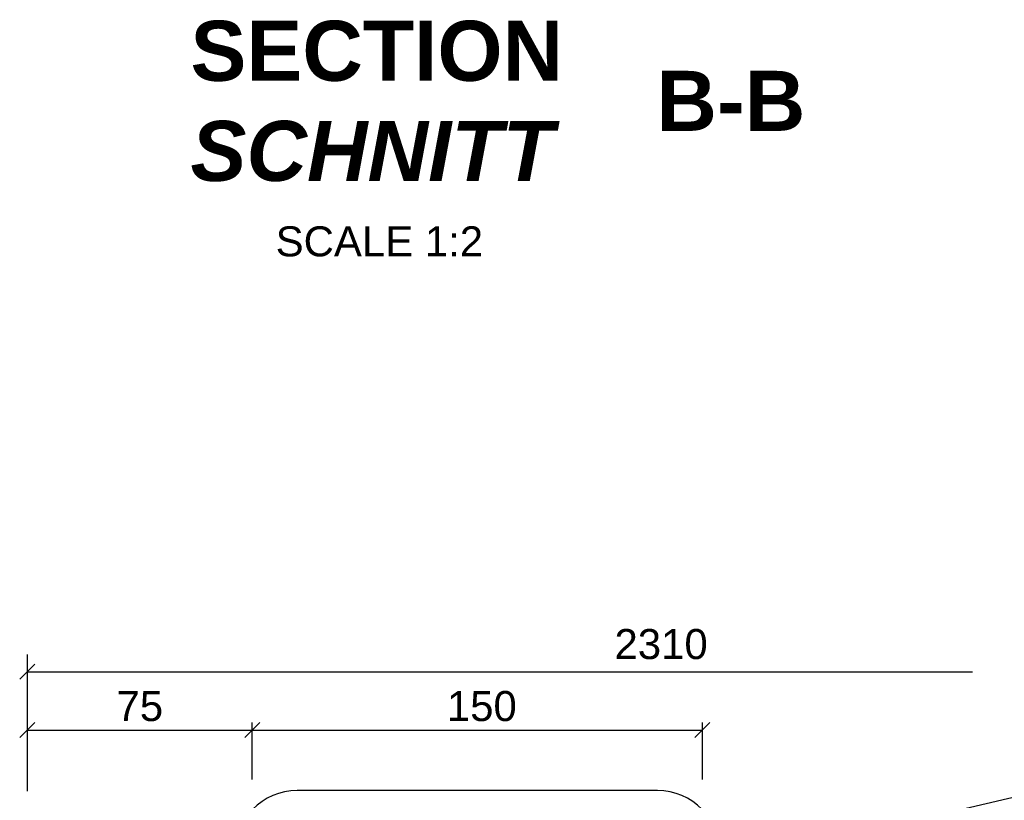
# Model space of a CAD drawing. Header units: millimetres. Extents: x -199700 to -180307, y -39802 to -30209.
# Tile 7 of 11: x -191959 to -191631, y -39180 to -38920. Entities that reach past the tile are written whole.
import ezdxf

# ---------------------------------------------------------------- set-up
doc = ezdxf.new("R2010")
doc.units = ezdxf.units.MM
doc.header["$LTSCALE"] = 5
doc.header["$MEASUREMENT"] = 0
for name, color, linetype in [('2', 7, 'CONTINUOUS'), ('3', 7, 'CONTINUOUS'), ('7', 7, 'CONTINUOUS'), ('Beschriftung', 7, 'CONTINUOUS')]:
    doc.layers.add(name, color=color, linetype=linetype)

msp = doc.modelspace()

# ---------------------------------------------------------------- linework, layer by layer
at = {"layer": '2', "color": 7, "linetype": 'Continuous'}
msp.add_line((-191746.49, -39176.61), (-191866.49, -39176.61), dxfattribs=at)
for centre, start, end in [((-191866.49, -39197.61), 90, 180), ((-191746.49, -39197.61), 0, 90)]:
    msp.add_arc(centre, 21, start, end, dxfattribs=at)
at = {"layer": '3', "color": 7, "linetype": 'Continuous'}
for p, q in [((-191958.99, -39139.51), (-191953.99, -39134.51)), ((-191956.49, -39131.28), (-191956.49, -39176.78)), ((-191956.49, -39137.01), (-191641.5, -39137.01)), ((-191958.99, -39158.95), (-191953.99, -39153.95)), ((-191878.99, -39153.95), (-191883.99, -39158.95)), ((-191883.99, -39158.95), (-191878.99, -39153.95)), ((-191881.49, -39172.86), (-191881.49, -39153.95)), ((-191728.99, -39153.95), (-191733.99, -39158.95)), ((-191731.49, -39172.86), (-191731.49, -39153.95)), ((-191956.49, -39156.45), (-191731.49, -39156.45))]:
    msp.add_line(p, q, dxfattribs=at)
at = {"layer": '7', "color": 7, "linetype": 'Continuous'}
msp.add_lwpolyline([(-191472.04, -39176.88), (-191619.45, -39176.88), (-191726.14, -39201.86)], dxfattribs=at)

# ---------------------------------------------------------------- texts
at = {"layer": 'Beschriftung', "linetype": 'Continuous', "line_spacing_factor": 0.5}
for s, insert, char_height, width, attachment_point in [('{\\fArial|b1|i0|c0|p34;SECTION\\P                    B-B\\P\\fArial|b1|i1|c0|p34;SCHNITT}', (-191902.08, -38920.22), 20, 215.0506, 1), ('{\\fArial|b0|i0|c0|p34;SCALE 1:2}', (-191839.14, -38998.82), 10, 173.6618, 8), ('{\\fArial|b0|i0|c0|p34;2310}', (-191760.8, -39122.79), 10, 173.6618, 1), ('{\\fArial|b0|i0|c0|p34;75}', (-191926.74, -39143.44), 10, 173.6618, 1), ('{\\fArial|b0|i0|c0|p34;150}', (-191816.66, -39143.44), 10, 173.6618, 1)]:
    msp.add_mtext(s, dxfattribs=dict(at, insert=insert, char_height=char_height, width=width, attachment_point=attachment_point))

doc.saveas('drawing.dxf')
